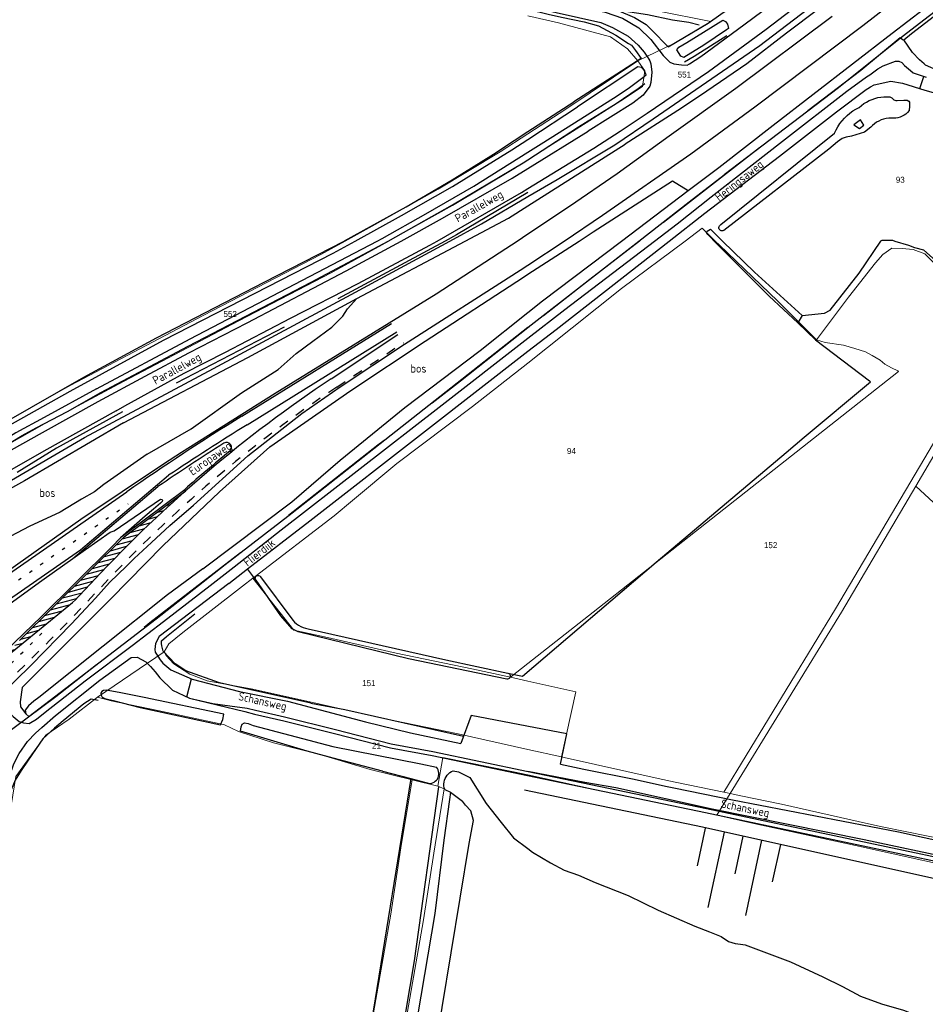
# Model space of a CAD drawing. Header units: metres. Extents: x 233829 to 239427, y 444283 to 448222.
# Tile 146 of 171: x 237847 to 238120, y 446771 to 447067. Entities that reach past the tile are written whole.
import ezdxf
from ezdxf.enums import TextEntityAlignment as Align

# ---------------------------------------------------------------- set-up
doc = ezdxf.new("R2010")
doc.units = ezdxf.units.M
doc.header["$MEASUREMENT"] = 0
for name, pattern in [('DGN3', [54.868356, 36.578904, -18.289452]), ('LIJN1-1', [2, 1, -1]), ('LIJN1-3', [4, 1, -3])]:
    doc.linetypes.add(name, pattern=pattern)
for name, color, linetype in [('CULTUURAANDUIDING', 253, 'Continuous'), ('Goud-kadastrale grenzen', 13, 'Continuous'), ('Goud-markering', 7, 'Continuous'), ('Goud-ontwerp', 2, 'Continuous'), ('HOUTWAL', 253, 'Continuous'), ('INSTEEKSLOOT', 153, 'Continuous'), ('KANTSLOOT', 153, 'Continuous'), ('KANTVERH', 253, 'Continuous'), ('KANTWATER', 153, 'Continuous'), ('OVERIGEAFSCH', 253, 'Continuous'), ('OVLIJNOBJ', 253, 'Continuous'), ('RASTER', 253, 'Continuous'), ('STRAATNAAM', 253, 'Continuous'), ('TALUD', 253, 'Continuous')]:
    doc.layers.add(name, color=color, linetype=linetype)
for name, color, linetype, lineweight in [('G01 kadestrale perceelsgrens', 73, 'Continuous', 0), ('G02 kadestrale sectiegrens', 73, 'DGN3', 30), ('Z01 perceelnummer', 73, 'Continuous', 13)]:
    doc.layers.add(name, color=color, linetype=linetype, lineweight=lineweight)
doc.styles.get("Standard").update_dxf_attribs({"font": 'iso.shx'})
doc.styles.add('Styledgn001', font='dgn001.shx')

# ---------------------------------------------------------------- blocks, each defined once
blk = doc.blocks.new('TA', base_point=(75009.5, 300012))
for p, q in [((75009.5, 300012.5), (75010, 300012.5)), ((75009.5, 300012.25), (75010.5, 300012.25)), ((75009.5, 300012), (75010, 300012)), ((75009.5, 300011.75), (75010.5, 300011.75)), ((75009.5, 300011.5), (75010, 300011.5))]:
    blk.add_line(p, q)
blk = doc.blocks.new('A$C1532452F')
at = {"layer": 'G01 kadestrale perceelsgrens'}
for p, q in [((238055.033, 447065.939), (238043.919, 447059.372)), ((238043.919, 447059.372), (238033.024, 447054.139)), ((238047.294, 447000), (238052.422, 447003.829)), ((238056.342, 447000), (238052.422, 447003.829)), ((238088.117, 446969.88), (238086.806, 446970.283)), ((237914.181, 446896.258), (237917.288, 446898.656)), ((237917.288, 446898.656), (237929.635, 446883.032)), ((237870.557, 446862.841), (237890.625, 446876.5)), ((237994.743, 446868.858), (238000, 446872.996)), ((237994.743, 446868.858), (238000, 446867.69)), ((238000, 446867.69), (238014.375, 446864.498)), ((238010.112, 446844.96), (238014.375, 446864.498)), ((238010.112, 446844.96), (238000, 446847.2)), ((237965.19, 446838.045), (237972.895, 446836.129)), ((238044.315, 446837.38), (238058.968, 446834.325)), ((238060.815, 446833.94), (238056.793, 446827.389))]:
    blk.add_line(p, q, dxfattribs=at)
at = {"layer": 'G01 kadestrale perceelsgrens', "flags": 128}
for points in [[(238033.024, 447054.139), (238029.97, 447057.809), (238024.877, 447061.334), (238009.176, 447065.598), (238000, 447067.685)], [(238037.712, 447069.457), (238038.868, 447069.222), (238055.033, 447065.939)], [(238000, 447024.36), (238029.031, 447042.854), (238034.483, 447046.399), (238035.209, 447051.135), (238033.024, 447054.139)], [(238033.024, 447054.139), (238011.435, 447039.597), (238000, 447032.196)], [(238000, 447032.196), (237991.666, 447026.802), (237973.025, 447015.584), (237954.101, 447005.004), (237945.056, 447000)], [(237958.182, 447000), (237960.822, 447001.462), (237977.332, 447010.718), (237995.74, 447021.646), (238000, 447024.36)], [(237945.056, 447000), (237937.722, 446995.943), (237902.344, 446977.628), (237862.583, 446956.705), (237849.469, 446949.404), (237835.415, 446941.349), (237803.326, 446921.445), (237788.536, 446912.027), (237782.179, 446908.48), (237776.249, 446906.205), (237770.577, 446904.194), (237767.113, 446901.814), (237765.974, 446899.36), (237766.078, 446898.42)], [(237766.078, 446898.42), (237780.89, 446900.857), (237789.829, 446905.163), (237799.503, 446910.828), (237833.387, 446932.542), (237843.531, 446938.739), (237854.637, 446945.022), (237878.446, 446957.813), (237913.043, 446976.003), (237940.875, 446990.416), (237958.182, 447000)], [(238000, 446963.332), (238005.891, 446967.943), (238028.152, 446985.708), (238047.294, 447000)], [(238086.806, 446970.283), (238075.058, 446982.055), (238057.614, 446998.758), (238056.342, 447000)], [(238160.12, 447000), (238157.681, 446995.851), (238129.915, 446948.819), (238116.649, 446926.344)], [(238143.167, 446975.199), (238140.495, 446976.936), (238128.566, 446987.311), (238128.505, 446987.37), (238123.47, 446992.179), (238121.165, 446994.332), (238119.354, 446996.124), (238115.83, 446997.454), (238112.584, 446997.727), (238109.434, 446997.847), (238106.69, 446995.957), (238104.483, 446993.455), (238096.397, 446983.078), (238086.806, 446970.283)], [(238143.167, 446975.199), (238121.94, 446939.238), (238092.552, 446889.45), (238058.968, 446834.325)], [(238088.117, 446969.88), (238089.44, 446969.473), (238094.927, 446968.7), (238098.358, 446967.722), (238101.537, 446966.65), (238103.565, 446965.604), (238105.886, 446964.201), (238107.31, 446962.968), (238109.338, 446961.922), (238111.218, 446960.929), (238111.483, 446960.743)], [(237917.288, 446898.656), (237918, 446899.207), (237941.722, 446917.44), (237947.277, 446922.046), (237960.583, 446933.08), (237983.332, 446950.284), (238000, 446963.332)], [(238000, 446872.996), (238019.594, 446888.418), (238111.483, 446960.743)], [(238116.649, 446926.344), (238094.259, 446888.409), (238060.815, 446833.94)], [(238263.617, 446790.735), (238180.349, 446867.358), (238149.915, 446895.539), (238146.918, 446898.315), (238116.649, 446926.344)], [(237890.625, 446876.5), (237892.062, 446878.968), (237896.265, 446882.375), (237914.181, 446896.258)], [(237994.743, 446868.858), (237993.365, 446869.164), (237983.173, 446871.425), (237960.378, 446876.066), (237938.845, 446881.017), (237929.635, 446883.032)], [(238000, 446847.2), (237979.046, 446851.843), (237956.14, 446856.531), (237934.421, 446861.5), (237917.343, 446865.25), (237903.546, 446867.812), (237898.328, 446869.781), (237893.546, 446872.937), (237891.25, 446875.437), (237890.625, 446876.5)], [(237822.06, 446726.972), (237820.871, 446727.499), (237822.195, 446732.516), (237830.474, 446770.217), (237838.147, 446802.57), (237844.617, 446830.347), (237846.062, 446839.071), (237849.933, 446844.439), (237855.042, 446851.43), (237862.055, 446856.277), (237870.557, 446862.841)], [(237870.557, 446862.841), (237874.737, 446861.797), (237888.683, 446858.832), (237906.563, 446855.079), (237908.804, 446854.579), (237912.962, 446852.534), (237923.546, 446849.194), (237937.18, 446845.736), (237952.542, 446841.189), (237965.19, 446838.045)], [(237972.895, 446836.129), (237974.389, 446844.803), (237995.709, 446840.472), (238000, 446839.528)], [(238044.315, 446837.38), (238039.203, 446838.437), (238010.921, 446844.781), (238010.112, 446844.96)], [(238000, 446839.528), (238020.01, 446835.124), (238042.824, 446830.459), (238056.793, 446827.389)], [(237965.19, 446838.045), (237961.828, 446817.597), (237958.786, 446797.62), (237953.312, 446766.284), (237948.635, 446739.559), (237944.845, 446717.095), (237941.758, 446698.447), (237948.996, 446697.01), (237969.408, 446692.958), (237990.607, 446688.583), (238000, 446686.571)], [(237972.895, 446836.129), (237974.879, 446835.334), (237971.698, 446815.99), (237968.653, 446795.993), (237963.438, 446766.137), (237958.51, 446737.975), (237954.708, 446715.443), (237953.206, 446706.37), (237971.39, 446702.76), (237992.61, 446698.381), (238000, 446696.798)], [(238058.968, 446834.325), (238059.89, 446834.133), (238060.815, 446833.94)], [(238263.617, 446790.735), (238244.643, 446794.813), (238196.783, 446805.092), (238148.026, 446815.542), (238106.578, 446823.876), (238102.464, 446824.805), (238076.306, 446830.71), (238064.049, 446833.266), (238060.815, 446833.94)], [(238056.793, 446827.389), (238067.922, 446824.943), (238098.499, 446818.303), (238139.332, 446809.332), (238171.358, 446802.61), (238200.384, 446796.005), (238233.859, 446789.15), (238257.515, 446784.066), (238269.166, 446781.453), (238262.984, 446762.177), (238250.43, 446721.827), (238237.971, 446683.476), (238227.953, 446651.425), (238216.48, 446614.654), (238206.686, 446583.649), (238203.075, 446574.272)]]:
    blk.add_lwpolyline(points, dxfattribs=at)
at = {"layer": 'G02 kadestrale sectiegrens'}
blk.add_line((238000.252, 446974.095), (238000, 446973.896), dxfattribs=at)
at = {"layer": 'G02 kadestrale sectiegrens', "flags": 128}
for points in [[(238112.839, 447060.327), (238111.986, 447061.111), (238100.092, 447051.285), (238077.097, 447033.772), (238047.965, 447011.191), (238033.553, 447000)], [(238000, 447014.551), (237978.555, 447001.87), (237975.088, 447000)], [(237975.088, 447000), (237936.687, 446979.286), (237888.695, 446954.405), (237858.259, 446937.726), (237781.461, 446890.73), (237773.104, 446887.193)], [(238033.553, 447000), (238018.661, 446988.437), (238000.252, 446974.095)], [(238000, 446973.896), (237979.739, 446957.892), (237954.917, 446938.586), (237924.234, 446914.562), (237886.359, 446885.218), (237858.093, 446863), (237839.695, 446849.471)]]:
    blk.add_lwpolyline(points, dxfattribs=at)
at = {"layer": 'Z01 perceelnummer', "linetype": 'Continuous', "lineweight": 13, "style": 'Styledgn001'}
for s, p in [('551', (238047.063, 447050.033)), ('93', (238111.977, 447018.4)), ('552', (237910.479, 446978.05)), ('94', (238013.089, 446936.893)), ('152', (238073.001, 446908.582)), ('151', (237952.189, 446867.104)), ('21', (237954.493, 446848.341))]:
    blk.add_text(s, height=1.8, dxfattribs=at).set_placement(p, align=Align.MIDDLE_CENTER)

msp = doc.modelspace()

# ---------------------------------------------------------------- hatches: boundary and pattern name
at = {"layer": 'Goud-markering', "linetype": 'Continuous'}
h = msp.add_hatch(dxfattribs=at)
h.set_pattern_fill('ANSI31', color=256, scale=10, angle=150)
edge = h.paths.add_edge_path()
edge.add_line((237837.277, 446870.356), (237863.112, 446891.302))
edge.add_line((237863.112, 446891.302), (237869.583, 446898.141))
edge.add_arc((238164.538, 446622.672), 403.586, 131.49679, 136.95658, ccw=False)
edge.add_line((237897.131, 446924.955), (237878.622, 446911.049))
edge.add_line((237878.622, 446911.049), (237847.089, 446879.874))
edge.add_line((237847.089, 446879.874), (237837.277, 446870.356))

# ---------------------------------------------------------------- linework, layer by layer
for p, q in [((237913.973, 446947.319), (237959.009, 446975.251)), ((237915.554, 446944.77), (237960.586, 446972.699)), ((237940.894, 446958.61), (237960.921, 446971.934)), ((237865.466, 446907.162), (237891.985, 446929.573)), ((237788.877, 446861.796), (237879.368, 446924.6)), ((237878.622, 446911.049), (237897.131, 446924.955)), ((237878.622, 446911.049), (237847.089, 446879.874)), ((237815.952, 446872.796), (237865.466, 446907.162)), ((237837.277, 446870.356), (237863.112, 446891.302))]:
    msp.add_line(p, q, dxfattribs=at)
at = {"layer": 'Goud-markering', "linetype": 'LIJN1-1', "ltscale": 3}
msp.add_line((237942.556, 446956.113), (237962.583, 446969.436), dxfattribs=at)
at = {"layer": 'Goud-markering', "linetype": 'LIJN1-3'}
msp.add_line((237790.962, 446859.348), (237879.857, 446921.045), dxfattribs=at)
at = {"layer": 'Goud-markering', "linetype": 'Continuous'}
for centre, radius, start, end in [((238164.117, 446623.08), 403, 123.63523, 136.95818), ((238337.217, 446264.916), 803, 121.808283, 124.762345), ((238337.217, 446264.916), 800, 121.808283, 123.81688), ((237341.023, 447391.752), 723.206, 316.21232, 316.958178)]:
    msp.add_arc(centre, radius, start, end, dxfattribs=at)
at = {"layer": 'Goud-markering', "linetype": 'LIJN1-1', "ltscale": 3}
for centre, radius, start, end in [((238164.117, 446623.08), 400, 123.63523, 136.95818), ((237341.023, 447391.752), 726.206, 307.492305, 316.958178)]:
    msp.add_arc(centre, radius, start, end, dxfattribs=at)
at = {"layer": 'Goud-markering', "linetype": 'LIJN1-3'}
msp.add_arc((237341.023, 447391.752), 723.006, 307.492305, 315.407534, dxfattribs=at)
at = {"layer": 'Goud-ontwerp'}
for p, q in [((237863.195, 446904.587), (237888.763, 446926.195)), ((237878.321, 446911.449), (237896.83, 446925.355))]:
    msp.add_line(p, q, dxfattribs=at)
for centre, radius, start, end in [((237909.408, 446937.958), 1.5, 308.96987, 122.44147), ((238337.217, 446264.916), 799, 122.441468, 124.143637), ((238164.117, 446623.08), 403.5, 128.96987, 131.4848)]:
    msp.add_arc(centre, radius, start, end, dxfattribs=at)
at = {"layer": 'HOUTWAL'}
for points in [[(238029.39, 447069.1), (238036.02, 447068.11), (238043.46, 447066.52), (238048.38, 447065.79), (238051.55, 447064.97)], [(237934.72, 446861.1), (237944.98, 446859.18), (237980.62, 446851.2)]]:
    msp.add_lwpolyline(points, dxfattribs=at)
at = {"layer": 'INSTEEKSLOOT'}
for p, q in [((238000, 447030.53), (238014.95, 447040.29)), ((238058.02, 447004.92), (238092.21, 447032.41)), ((238000, 447010.59), (238029.29, 447029.12)), ((238048.15, 447015.14), (238057.41, 447022.07)), ((238048.53, 447011.74), (238059.05, 447019.92)), ((237948.52, 446982.68), (237981.17, 447000)), ((237918.26, 446898.08), (237918.14, 446898.24)), ((237919.59, 446899.01), (237929.34, 446886.02)), ((237967.77, 446842.81), (237972.53, 446841.81)), ((237956.27, 446840.69), (237964.8, 446838.41)), ((237981.36, 446839.34), (237982.55, 446838.7)), ((237964.8, 446838.41), (237970.44, 446836.91)), ((237976.76, 446834.34), (237977.51, 446833.73))]:
    msp.add_line(p, q, dxfattribs=at)
for points in [[(238057.41, 447022.07), (238073.8, 447034.83), (238109.55, 447062.45), (238137.83, 447084.22), (238171.29, 447110.55), (238218.02, 447144.53), (238269.21, 447184.17), (238277.91, 447189.78), (238277.91, 447190.09), (238277.46, 447190.84), (238277.39, 447191.94), (238278.06, 447192.54), (238279.07, 447193.07)], [(238269, 447181.35), (238257.3, 447172.68), (238232.55, 447154.24), (238204.47, 447132.14), (238175.38, 447110.03), (238153.68, 447093.02), (238112.57, 447061.37), (238093.37, 447046.03), (238059.05, 447019.92)], [(238107.37, 447084.81), (238077.75, 447062.48), (238065.8, 447053.3), (238053.82, 447045.08), (238046.23, 447039.89), (238029.29, 447029.12)], [(238026.18, 447028.96), (238037.69, 447036.71), (238069.77, 447058.76), (238086.19, 447071.26)], [(238060.29, 447063.89), (238059.72, 447063.46), (238052.92, 447058.89), (238046.93, 447055.14), (238046, 447055.56), (238044.8, 447057.44), (238045.35, 447058.27), (238047.81, 447059.71), (238058.59, 447066.36), (238059.41, 447065.96), (238060.02, 447065.15), (238060.29, 447063.89)], [(238014, 447035.49), (238026.86, 447043.6), (238030.54, 447046.15), (238034.54, 447049.18), (238035.55, 447049.97), (238035.04, 447051.2), (238034.12, 447052.14), (238033.08, 447052.37), (238014.95, 447040.29)], [(238099.59, 447040.16), (238100.29, 447040.76), (238101.04, 447041.29), (238101.82, 447041.78), (238102.63, 447042.2), (238103.48, 447042.56), (238104.34, 447042.86), (238105.23, 447043.09), (238106.14, 447043.25), (238107.05, 447043.35), (238107.96, 447043.38), (238108.88, 447043.34)], [(238108.88, 447043.34), (238109.49, 447043.01), (238110.02, 447042.46), (238110.68, 447042.24), (238110.79, 447042.23), (238111.05, 447042.23), (238113.03, 447042.36), (238114.07, 447042.32), (238114.53, 447042.04), (238114.75, 447041.7), (238114.75, 447041.55), (238114.78, 447040.53), (238114.67, 447039.21), (238114.17, 447038.58)], [(238092.21, 447032.41), (238092.67, 447033.4), (238093.2, 447034.36), (238093.8, 447035.28), (238094.47, 447036.15), (238095.19, 447036.96), (238095.97, 447037.73), (238096.81, 447038.43), (238097.69, 447039.08), (238098.62, 447039.66), (238099.59, 447040.16)], [(238114.17, 447038.58), (238113.66, 447038.16), (238113.11, 447037.79), (238112.52, 447037.48), (238111.9, 447037.23), (238111.26, 447037.06), (238110.6, 447036.95), (238109.93, 447036.92), (238109.27, 447036.95)], [(238000, 447026.74), (238003.97, 447029.24), (238014, 447035.49)], [(238103.1, 447034.21), (238101.21, 447032.74), (238097.3, 447031.5), (238095.68, 447031.22), (238094.52, 447030.78), (238093.06, 447029.82), (238090.54, 447027.63), (238058.9, 447003.18)], [(238099.97, 447036.46), (238098.03, 447034.97), (238099.75, 447033.84), (238101.05, 447034.85), (238099.97, 447036.46)], [(238109.27, 447036.95), (238108.5, 447036.92), (238107.73, 447036.81), (238106.98, 447036.63), (238106.25, 447036.38), (238105.54, 447036.07), (238104.87, 447035.69), (238104.23, 447035.25), (238103.64, 447034.76), (238103.1, 447034.21)], [(237948.05, 447000), (237962.03, 447007.71), (237977.35, 447016.4), (237995.15, 447027.36), (238000, 447030.53)], [(237954.69, 447000), (237956.14, 447000.76), (237969.29, 447008.21), (237983.77, 447016.52), (238000, 447026.74)], [(237981.17, 447000), (237994.14, 447006.88), (238000, 447010.59)], [(238058.9, 447003.18), (238058.66, 447003.09), (238058.4, 447003.06), (238058.14, 447003.1), (238057.9, 447003.21), (238057.7, 447003.38), (238057.55, 447003.59), (238057.47, 447003.84), (238057.45, 447004.1), (238057.51, 447004.36), (238057.63, 447004.59), (238057.8, 447004.78), (238058.02, 447004.92)], [(237862.35, 446954.86), (237890.39, 446970.23), (237941.5, 446996.39), (237948.05, 447000)], [(237870.26, 446955.53), (237898.48, 446970.61), (237954.69, 447000)], [(237902.26, 446901.49), (237928.98, 446921.65), (237943.52, 446934.16), (237963.01, 446949.95), (237985.63, 446967.09)], [(237870.26, 446955.53), (237854.53, 446946.98), (237846.05, 446942.35), (237838.7, 446937.87), (237832.92, 446934.35), (237825.04, 446929.27), (237809.26, 446919.42), (237808.89, 446919.3), (237808.28, 446919.59), (237807.9, 446920.1), (237807.54, 446920.75), (237807.6, 446921.29), (237808.06, 446922.07), (237822.03, 446931.25), (237841.78, 446943.3), (237862.35, 446954.86)], [(237878.37, 446945.38), (237848.67, 446927.93), (237832.1, 446918.75), (237819.97, 446911.5), (237818.94, 446910.88), (237817.98, 446910.41), (237817.03, 446910.34), (237817.19, 446911.26), (237829.12, 446919.05), (237843.57, 446927.46), (237866.67, 446940.91)], [(237902.26, 446901.49), (237891.64, 446893.63), (237852.97, 446862.82), (237851.46, 446861.68), (237849.81, 446860.32), (237848.88, 446858.99), (237849.05, 446857.86), (237849.96, 446857.05), (237864.11, 446867.91), (237888.21, 446886.44), (237909.02, 446902.73)], [(237918.14, 446898.24), (237918.05, 446898.46), (237918.03, 446898.7), (237918.08, 446898.94), (237918.19, 446899.15), (237918.36, 446899.32), (237918.57, 446899.43), (237918.81, 446899.48), (237919.05, 446899.45), (237919.27, 446899.36), (237919.46, 446899.21), (237919.59, 446899.01)], [(237993.64, 446868.29), (237964.14, 446874.45), (237930.89, 446882.52), (237929.09, 446883.43), (237925.68, 446887.29), (237918.26, 446898.08)], [(237929.34, 446886.02), (237929.86, 446885.47), (237930.44, 446884.97), (237931.06, 446884.53), (237931.73, 446884.15), (237932.43, 446883.84), (237933.15, 446883.61), (237933.9, 446883.45)], [(237933.9, 446883.45), (237975.3, 446874.1), (237994.01, 446870.15)], [(237994.01, 446870.15), (237994.25, 446870.05), (237994.45, 446869.89), (237994.61, 446869.68), (237994.7, 446869.44), (237994.72, 446869.18), (237994.67, 446868.92), (237994.55, 446868.69), (237994.38, 446868.5), (237994.15, 446868.36), (237993.9, 446868.29), (237993.64, 446868.29)], [(237908.54, 446857.79), (237884.67, 446862.79), (237877.08, 446864.32), (237873.18, 446865), (237872.36, 446864.92), (237871.85, 446864.57), (237871.61, 446864.08), (237871.65, 446863.44), (237872.04, 446862.93), (237872.82, 446862.44), (237875.26, 446861.89), (237883.46, 446859.79), (237907.58, 446854.6), (237908.3, 446856.2), (237908.54, 446857.79)], [(237956.27, 446840.69), (237942.91, 446844.2), (237933.63, 446846.65), (237913.57, 446852.63), (237913.74, 446853.97), (237914.06, 446854.75), (237914.81, 446855.19), (237915.91, 446854.96), (237917.4, 446854.42), (237941.32, 446848.09), (237967.77, 446842.81)], [(237970.44, 446836.91), (237970.91, 446836.97), (237971.36, 446837.11), (237971.78, 446837.32), (237972.17, 446837.59), (237972.51, 446837.92), (237972.79, 446838.29), (237973.01, 446838.71), (237973.15, 446839.16), (237973.23, 446839.62), (237973.23, 446840.09), (237973.16, 446840.56), (237973.02, 446841.01), (237972.8, 446841.43), (237972.53, 446841.81)], [(237974.99, 446835.13), (237974.84, 446835.68), (237974.76, 446836.24), (237974.75, 446836.81), (237974.81, 446837.37), (237974.95, 446837.92), (237975.15, 446838.46), (237975.42, 446838.96), (237975.75, 446839.42), (237976.14, 446839.83), (237976.58, 446840.2), (237977.05, 446840.5), (237977.57, 446840.74)], [(237977.57, 446840.74), (237979.12, 446840.42), (237980.97, 446839.51), (237981.36, 446839.34)]]:
    msp.add_lwpolyline(points, dxfattribs=at)
at = {"layer": 'KANTSLOOT'}
for p, q in [((238028.13, 447000), (238048.15, 447015.14)), ((238033.39, 447000), (238048.53, 447011.74)), ((237985.63, 446967.09), (238000, 446978.55)), ((237982.55, 446838.7), (237987.44, 446830.97)), ((237974.99, 446835.13), (237976.76, 446834.34)), ((237977.51, 446833.73), (237980.36, 446831.58))]:
    msp.add_line(p, q, dxfattribs=at)
for points in [[(238000, 447013.36), (238008.79, 447018.53), (238026.18, 447028.96)], [(237976.5, 447000), (237986.03, 447005.15), (238000, 447013.36)], [(237866.67, 446940.91), (237905.43, 446961.71), (237948.12, 446984.66), (237976.5, 447000)], [(238000, 446974.1), (238000.05, 446974.14), (238033.39, 447000)], [(238000, 446978.55), (238004.4, 446982.06), (238028.13, 447000)], [(237878.37, 446945.38), (237915.83, 446965.02), (237948.52, 446982.68)], [(237909.02, 446902.73), (237929.1, 446918.32), (238000, 446974.1)]]:
    msp.add_lwpolyline(points, dxfattribs=at)
at = {"layer": 'KANTVERH'}
for p, q in [((238117.85, 447045.8), (238119.03, 447049.46)), ((238000, 447021.82), (238018.13, 447033.03)), ((238000, 447015.76), (238019.8, 447027.88)), ((238042.53, 447000), (238053.26, 447008.37)), ((237996.82, 447000), (238000, 447002.12)), ((238000, 446992.72), (238010.87, 447000)), ((237910.03, 446897.06), (237915.72, 446901.46)), ((237897.42, 446862.96), (237898.81, 446868.4)), ((237910.36, 446860.33), (237915.64, 446859.62))]:
    msp.add_line(p, q, dxfattribs=at)
for points in [[(238012.48, 447071.1), (238019.24, 447069.67), (238023.23, 447068.74), (238028.46, 447067.03), (238033.37, 447064.03), (238036.98, 447060.53), (238040.67, 447055.8), (238042.67, 447053.71), (238043.88, 447053.3), (238046.18, 447052.98), (238047.93, 447052.9), (238048.65, 447053.22), (238052.04, 447055.42), (238063.04, 447063.58), (238079.94, 447076.16), (238119.85, 447106.95), (238150.94, 447131.65), (238164.11, 447142.52), (238171.33, 447148.33), (238195.53, 447168.38), (238213.4, 447183.01), (238233.22, 447199.32), (238244.9, 447208.72), (238250.58, 447213.52)], [(238048.97, 447026.21), (238068.28, 447040.36), (238100.77, 447064.81), (238149.75, 447102.85)], [(238019.8, 447027.88), (238027.79, 447033.03), (238035.91, 447038.46), (238054.28, 447050.92), (238071.64, 447063.67), (238119.06, 447099.91)], [(238000, 447070.59), (238000.89, 447070.37), (238015.27, 447067.15), (238021.94, 447065.73), (238025.4, 447064.16), (238030.13, 447061.58), (238033.18, 447058.89), (238035.01, 447056.77), (238035.41, 447056.2), (238035.9, 447055.5), (238036.39, 447054.69), (238036.63, 447054.16), (238036.94, 447053.29), (238037.32, 447050.73), (238037.01, 447047.65), (238036.71, 447046.55), (238034.66, 447043.8), (238031.56, 447041.41), (238018.13, 447033.03)], [(238042.53, 447031.66), (238062.52, 447045.97), (238091.52, 447067.6)], [(238055.08, 447013.32), (238076.55, 447029.98), (238095.89, 447045.01), (238101.79, 447049.38), (238102.83, 447049.97), (238105.26, 447051.79), (238106.86, 447052.68), (238110.55, 447054.06), (238111.59, 447054.08), (238112.4, 447053.62), (238113.27, 447052.75), (238115.07, 447051.3), (238115.89, 447050.59), (238116.76, 447050.23), (238119.77, 447049.24)], [(238053.26, 447008.37), (238075.64, 447025.54), (238092.8, 447038.81), (238101.74, 447045.52), (238102.26, 447045.81), (238102.99, 447046.37), (238104.14, 447046.94), (238109.18, 447048.09), (238112.69, 447047.46), (238119.36, 447045.31), (238144.31, 447038.24), (238157.2, 447035.86), (238163.12, 447034.19), (238163.73, 447033.96), (238164.79, 447033.47), (238166.06, 447032.38), (238169.67, 447027.75), (238173.87, 447021.67), (238176.4, 447017.4), (238179.01, 447011.92), (238182.65, 447003.49), (238183.94, 447000)], [(238000, 447002.12), (238012.49, 447010.44), (238026.8, 447020.28), (238042.53, 447031.66)], [(238010.87, 447000), (238022.47, 447007.77), (238048.97, 447026.21)], [(237961.85, 447000), (237974.37, 447006.83), (237995.29, 447018.91), (238000, 447021.82)], [(237972.71, 447000), (237998.08, 447014.59), (238000, 447015.76)], [(238038.05, 447000), (238044.88, 447005.21), (238055.08, 447013.32)], [(237870.79, 446951.78), (237884.94, 446959.4), (237898.05, 446966.35), (237915.61, 446975.42), (237945.39, 446991.02), (237961.85, 447000)], [(237876.17, 446948.92), (237878.84, 446950.47), (237896.64, 446960.26), (237909.04, 446966.61), (237928.6, 446976.78), (237948.97, 446987.24), (237970.48, 446998.72), (237972.71, 447000)], [(237895.89, 446936.52), (237923.98, 446954.22), (237972.44, 446984.17), (237993.39, 446997.71), (237996.82, 447000)], [(238000, 446970.79), (238011.14, 446979.46), (238038.05, 447000)], [(238000, 446966.85), (238008.49, 446973.45), (238042.53, 447000)], [(237892.33, 446914.51), (237899.43, 446920.62), (237915.81, 446935.42), (237932.08, 446948.17), (237943.56, 446956.18), (237962.86, 446969.02), (237997.73, 446991.2), (238000, 446992.72)], [(237911.66, 446902.02), (237925.83, 446913.18), (237973.3, 446950.03), (238000, 446970.79)], [(237915.72, 446901.46), (237934.41, 446915.93), (237969.24, 446942.96), (238000, 446966.85)], [(237788.36, 446902.29), (237794.17, 446905.47), (237802.61, 446910.66), (237821.66, 446923.1), (237833.27, 446930.26), (237842.25, 446935.86), (237854, 446942.49), (237870.79, 446951.78)], [(237876.17, 446948.92), (237854.46, 446936.83), (237843.41, 446930.5)], [(237837.89, 446896.87), (237865.6, 446916.39), (237890.39, 446933.07), (237895.89, 446936.52)], [(237890.14, 446922.07), (237889.99, 446921.72), (237889.57, 446921.2), (237887.47, 446919.41), (237884.97, 446917.26), (237877.51, 446910.74), (237874.9, 446908.1), (237853.64, 446887.06), (237835.15, 446869.35), (237834.47, 446870.1), (237831.87, 446873.28), (237827.62, 446878.67), (237828.33, 446879.36), (237832.52, 446882.55), (237853.8, 446897.94), (237866.93, 446907.23), (237874.4, 446912.48), (237875.63, 446912.92), (237889.54, 446922.36), (237889.9, 446922.32), (237890.14, 446922.07)], [(237837.22, 446859.57), (237840.37, 446862.53), (237840.86, 446862.97), (237850.6, 446872.54), (237862.82, 446884.96), (237870.02, 446892.63), (237874.21, 446897.36), (237879.31, 446902.29), (237881.59, 446904.52), (237886.78, 446909.34), (237892.33, 446914.51)], [(237840.37, 446862.53), (237843.88, 446858.39), (237845.24, 446857.07), (237847.02, 446855.59), (237848.36, 446855.18), (237850.03, 446855.02), (237852.26, 446856.32), (237854.89, 446858.4), (237866.9, 446867.78), (237881.04, 446878.45), (237890.47, 446885.67), (237904.51, 446896.42), (237911.66, 446902.02)], [(237910.03, 446897.06), (237889.09, 446881.08), (237888.05, 446878.98), (237887.83, 446877.19), (237887.94, 446876.37), (237888.74, 446875.17), (237889.45, 446874.16), (237890.25, 446873.1), (237892.64, 446871.12), (237899.08, 446868.28), (237913.28, 446864.64), (237927.74, 446861.65), (237951.16, 446855.47)], [(237827.28, 446765.33), (237833.4, 446792.16), (237840.25, 446822.34), (237842.78, 446833.01), (237844.25, 446839.39), (237845.38, 446842.84), (237847.01, 446845.92), (237849.52, 446849.59), (237851.94, 446852.11), (237853.82, 446853.79), (237857.92, 446857.38), (237871.32, 446867.97), (237877.81, 446872.67), (237880.68, 446874.8), (237882.53, 446874.87), (237885.16, 446873.53), (237886.51, 446872.13), (237887.92, 446870.46), (237889.34, 446868.68), (237893.13, 446865.03), (237898.21, 446862.58), (237905.24, 446861.01), (237910.36, 446860.33)], [(237898.21, 446862.58), (237914.92, 446858.56), (237917.83, 446857.79), (237926.59, 446855.8), (237941.86, 446851.99), (237958.66, 446847.7), (237971.23, 446845.33), (237999.88, 446839.37)], [(237915.64, 446859.62), (237918.13, 446858.96), (237926.86, 446856.97), (237942.14, 446853.16), (237958.89, 446848.88), (237971.38, 446846.53), (238000.12, 446840.55)], [(238009.84, 446842.73), (238011.68, 446851.88), (237982.9, 446857.33), (237979.81, 446849.01)], [(237951.16, 446855.47), (237964.72, 446852.17), (237979.81, 446849.01)], [(238009.84, 446842.73), (238016.8, 446841.27), (238031.98, 446838.27), (238041.36, 446836.17), (238043.86, 446835.65), (238061.54, 446832.01), (238111.47, 446822.46), (238143.19, 446815.42), (238167.05, 446809.95), (238197.35, 446803.1), (238234.75, 446795.2), (238249.29, 446792.33), (238250.09, 446794.53), (238249.54, 446797.05), (238248.15, 446802.41), (238249.33, 446805.39), (238250.55, 446806.94), (238251.49, 446808.31), (238252.09, 446809.9), (238252.15, 446811.88), (238253.04, 446814.83), (238253.17, 446815.97)], [(237999.88, 446839.37), (238053.45, 446828.23), (238140.64, 446809.83), (238194.34, 446797.82)], [(238000, 446840.69), (238017.15, 446837.32), (238026.41, 446835.73), (238055.44, 446829.35), (238101.17, 446820.14), (238155.83, 446808.45)], [(238000.12, 446840.55), (238053.69, 446829.41), (238140.89, 446811), (238194.59, 446798.99), (238230.46, 446791.14), (238249.12, 446787.12), (238251.8, 446786.39)]]:
    msp.add_lwpolyline(points, dxfattribs=at)
at = {"layer": 'KANTWATER'}
for points in [[(238000, 446710.08), (237976.22, 446712.31), (237971.22, 446713.05), (237967.88, 446714.41), (237966.27, 446716.21), (237966, 446717.78), (237966.02, 446720.61), (237966.97, 446725.18), (237974.25, 446769.58), (237982.36, 446818.92), (237983.65, 446825.78), (237982.85, 446828.72), (237981.26, 446830.39), (237980.36, 446831.58)], [(237987.44, 446830.97), (237992, 446825.19), (237995.72, 446820.59), (238000, 446817.37)], [(238000, 446817.37), (238001.44, 446816.28), (238006.76, 446813.14), (238010.94, 446810.88), (238015.27, 446809.4), (238020.24, 446807.21), (238030.17, 446803.29), (238039.16, 446798.86), (238050.21, 446794.05), (238054.59, 446792.38), (238058.16, 446790.93), (238060.3, 446789.41), (238062.35, 446788.88), (238063.93, 446788.67), (238065.36, 446788.42), (238078.99, 446783.38), (238088.73, 446778.81), (238094.63, 446775.97), (238100.03, 446773.05), (238106.34, 446770.76), (238112.93, 446768.77), (238118.08, 446766.82), (238124.36, 446764.53)]]:
    msp.add_lwpolyline(points, dxfattribs=at)
at = {"layer": 'OVERIGEAFSCH'}
msp.add_line((238000, 447024.44), (238015.24, 447034.33), dxfattribs=at)
for points in [[(238014.04, 447072.6), (238019.08, 447071.8), (238026.64, 447069.49), (238032.04, 447067.15), (238035.54, 447065.12), (238038.8, 447061.84), (238040.65, 447059.89), (238042.23, 447058.32), (238054.23, 447065.48), (238058.07, 447068.22), (238063.6, 447072.03), (238074.69, 447080.49), (238094.91, 447096.14), (238116.9, 447113.21), (238151.02, 447140.66), (238182.06, 447166.08), (238216.95, 447195.24), (238237.67, 447212.59), (238245.16, 447218.4)], [(238047.11, 447053.87), (238050, 447055.56), (238059.79, 447061.79)], [(238015.24, 447034.33), (238026.53, 447041.35), (238033.18, 447045.81), (238035.21, 447047.35)], [(237944.79, 447000), (237944.86, 447000.03), (237963.37, 447010.28), (237977.27, 447018.43), (237989.64, 447026.13)], [(237957.95, 447000), (237977.38, 447010.89), (237998.61, 447023.54), (238000, 447024.44)], [(237866.51, 446959.1), (237888.32, 446970.86), (237920.71, 446987.61), (237944.79, 447000)], [(237871.56, 446954.48), (237897.85, 446968.44), (237934.86, 446987.59), (237953.7, 446997.62), (237957.95, 447000)], [(237768.31, 446903.76), (237772.1, 446905.26), (237777.36, 446906.81), (237779.85, 446907.78), (237782.68, 446909.05), (237786.03, 446910.78), (237789.82, 446913.22), (237801.23, 446920.47), (237805.55, 446923.07), (237809.71, 446925.51), (237834.95, 446941.03), (237866.51, 446959.1)], [(237809.02, 446917.18), (237813.3, 446919.93), (237824.7, 446927.17), (237832.42, 446931.94), (237838.55, 446936.05), (237844.67, 446939.58), (237847.92, 446941.55), (237852.12, 446943.82), (237861.58, 446948.78), (237871.56, 446954.48)]]:
    msp.add_lwpolyline(points, dxfattribs=at)
at = {"layer": 'OVLIJNOBJ'}
for p, q in [((238000, 446990), (238015.41, 447000)), ((238082.45, 446977.58), (238081.15, 446975.36)), ((237918.14, 446898.24), (237915.72, 446901.46)), ((237918.26, 446898.08), (237918.14, 446898.24))]:
    msp.add_line(p, q, dxfattribs=at)
for points in [[(238015.41, 447000), (238019.66, 447002.75), (238043.5, 447018.1), (238048.15, 447015.14)], [(238056.05, 447000), (238054.97, 447001.09), (238054.1, 447001.99), (238053.7, 447002.55), (238053.95, 447002.93), (238054.89, 447003.54), (238058.52, 447000)], [(238056.05, 447000), (238072.58, 446983.38), (238081.15, 446975.36)], [(238058.52, 447000), (238068.1, 446990.66), (238082.45, 446977.58)], [(238082.45, 446977.58), (238089.21, 446978.27), (238090.9, 446979.22), (238099.64, 446990.38), (238106.16, 447000)], [(238106.16, 447000), (238106.18, 447000.03), (238106.54, 447000.3), (238107.06, 447000.29), (238107.76, 447000.21), (238109.63, 447000.22), (238110.38, 447000)], [(238110.38, 447000), (238114.45, 446998.8), (238116.3, 446998.1), (238119.01, 446997.3), (238123.55, 446993.28)], [(237890.23, 446908.34), (237907.23, 446924.57), (237922.38, 446938.14), (237946.74, 446955.09), (237969.07, 446969.92), (237998.69, 446989.15), (238000, 446990)], [(237885.51, 446935.92), (237898.74, 446943.55), (237913.88, 446954.39), (237924.87, 446961.4), (237930.36, 446966.16), (237935.3, 446969.85), (237941.04, 446974.08), (237944.39, 446977.4), (237945.81, 446979.57), (237948.52, 446982.68)], [(238081.15, 446975.36), (238086.51, 446970.34), (238102.76, 446957.98), (238103.04, 446957.7)], [(237885.51, 446935.92), (237872.48, 446926.86), (237869.64, 446924.56), (237865.79, 446922.43), (237859.39, 446918.53), (237850, 446914.19), (237840.62, 446909.23), (237833.23, 446907.69), (237822.92, 446904.96), (237818.96, 446903.87), (237816.73, 446904.37), (237815.02, 446904.96), (237814.07, 446905.61), (237813.88, 446906.7), (237813.89, 446907.66), (237813.92, 446909.69), (237817.19, 446911.26)], [(237890.23, 446908.34), (237874.57, 446892.48), (237847.97, 446865.79), (237847.29, 446861.5), (237847.48, 446859.97), (237849.05, 446857.86)], [(237934.72, 446861.1), (237907.32, 446867.23), (237897.12, 446870.78), (237893.99, 446872.88), (237890.34, 446876.68), (237889.95, 446878.32), (237889.81, 446879.05), (237889.82, 446879.82), (237891.32, 446881.09), (237899.82, 446887.96)], [(237952.25, 446704.45), (237955.35, 446721.27), (237965.91, 446783.61), (237973.18, 446835.94)], [(237976.76, 446834.34), (237976.46, 446832.14), (237974.76, 446819.89), (237972.03, 446797.89), (237961.58, 446736.32), (237957.84, 446709.53), (237958.63, 446709.11), (237967.83, 446707.63), (237984.09, 446705.41), (238000, 446702.92)], [(237998.98, 446835.06), (238052.55, 446823.92), (238139.53, 446804.54), (238193.15, 446792.55)]]:
    msp.add_lwpolyline(points, dxfattribs=at)
at = {"layer": 'RASTER'}
msp.add_line((238000, 447032.87), (238013.86, 447041.82), dxfattribs=at)
for points in [[(238123.68, 447051.04), (238119.54, 447052.81), (238119.12, 447053.26), (238117.72, 447054.45), (238115.67, 447056.68), (238113.09, 447060.43), (238115.38, 447062.36), (238129.18, 447073.11), (238148.92, 447088.67), (238168.55, 447104.18), (238175.57, 447109.54), (238207.35, 447133.98), (238242.98, 447161.37), (238269, 447181.35)], [(238000, 447069.69), (238006.13, 447068.22), (238010.13, 447067.26), (238016.88, 447065.91), (238021.27, 447064.65), (238026.45, 447061.86), (238030.29, 447059.32), (238031.18, 447058.82), (238032.39, 447057.23), (238034.02, 447054.89), (238013.86, 447041.82)], [(237989.64, 447026.13), (237995.9, 447030.23), (238000, 447032.87)], [(237994.01, 446870.15), (237998.41, 446869.16), (238038.58, 446903.45), (238077.69, 446936.46), (238083.06, 446940.99), (238103.04, 446957.7)], [(237870.8, 446861.87), (237868.7, 446862.29), (237866.51, 446860.9), (237860.24, 446855.81), (237857.66, 446853.57), (237854.14, 446850.35), (237851.08, 446845.85), (237847.84, 446841.17), (237845.83, 446837.9), (237844.63, 446835.06), (237839.36, 446812.92), (237830.52, 446773.85), (237824.93, 446750.33), (237821.11, 446733.22), (237821.84, 446726.97)], [(237964.8, 446838.41), (237942.11, 446698.6), (238022.55, 446681.84)]]:
    msp.add_lwpolyline(points, dxfattribs=at)

# ---------------------------------------------------------------- block references
at = {"layer": 'Goud-kadastrale grenzen', "linetype": 'Continuous'}
msp.add_blockref('A$C1532452F', (0, 0), dxfattribs=at)
at = {"layer": 'TALUD', "xscale": 23.14, "yscale": 23.14, "rotation": 257.7911}
msp.add_blockref('TA', (238064.63, 446821.09), dxfattribs=at)

# ---------------------------------------------------------------- texts
at = {"layer": 'CULTUURAANDUIDING'}
for p in [(237964.7, 446960.44), (237853.13, 446923.07)]:
    msp.add_text('bos', height=2.5, dxfattribs=at).set_placement(p)
at = {"layer": 'STRAATNAAM'}
for s, rotation, p in [('Heringsaweg', 38.3731, (238057.52, 447011.82)), ('Parallelweg', 29.2828, (237978.97, 447005.49)), ('Parallelweg', 28.3862, (237888.03, 446956.77)), ('Europaweg', 35.1047, (237899.14, 446929.4)), ('Flierdijk', 38.212, (237915.71, 446902.03)), ('Schansweg', 347.3406, (237912.75, 446862.06)), ('Schansweg', 348.3416, (238057.87, 446829.77))]:
    msp.add_text(s, height=2.5, rotation=rotation, dxfattribs=at).set_placement(p)

doc.saveas('drawing.dxf')
